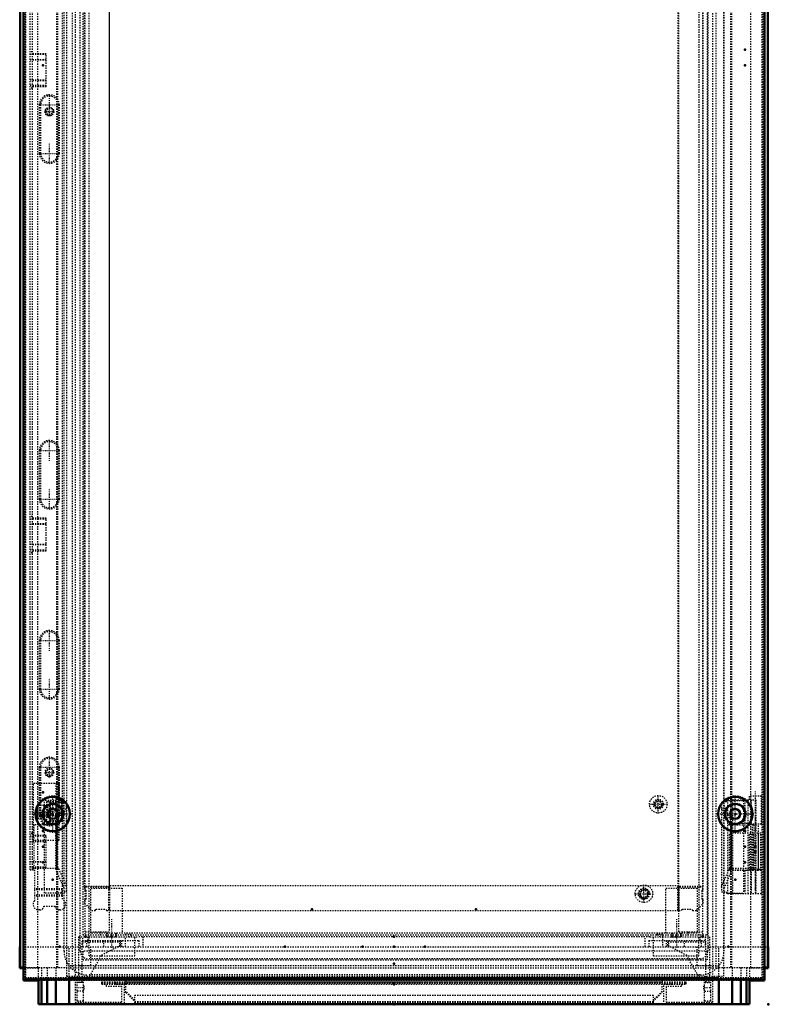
# Model space of a CAD drawing. Header units: millimetres. Extents: x -4 to 2880, y 0 to 4802.
# Tile 7 of 14: x 2281 to 2880, y 1652 to 2439. Entities that reach past the tile are written whole.
import ezdxf

# ---------------------------------------------------------------- set-up
doc = ezdxf.new("R2010")
doc.units = ezdxf.units.MM
doc.linetypes.add('Center', pattern=[1.5, 0.45, -0.5, 0.05, -0.5])
doc.linetypes.add('Dashed', pattern=[2, 1, -1])
for name, color, linetype, lineweight in [('2d ConnectionPoints', 7, 'Continuous', 50), ('AM_0', 7, 'Continuous', 50), ('AM_5', 3, 'Continuous', 25), ('AM_7', 7, 'Center', 25), ('AM_9', 6, 'Dashed', 25)]:
    doc.layers.add(name, color=color, linetype=linetype, lineweight=lineweight)

# ---------------------------------------------------------------- blocks, each defined once
blk = doc.blocks.new('109_CBP060_0__Bottom_Plate_2_0_in_MCS22066R5_0L__1300')
at = {"layer": 'AM_9'}
for p, q in [((2346.88, 1668.9), (2346.88, 1669.9)), ((2346.88, 1669.9), (2814.48, 1669.9)), ((2358.18, 1668.9), (2358.18, 1669.9)), ((2795.18, 1672.9), (2366.18, 1672.9)), ((2366.18, 1672.9), (2366.18, 1667.9)), ((2795.18, 1671.9), (2366.18, 1671.9)), ((2795.18, 1672.9), (2795.18, 1667.9)), ((2803.18, 1668.9), (2803.18, 1669.9)), ((2814.48, 1668.9), (2814.48, 1669.9)), ((2795.18, 1669.61), (2366.18, 1669.61)), ((2373.18, 1655.35), (2366.18, 1662.35)), ((2795.18, 1662.35), (2788.18, 1655.35)), ((2788.18, 1654), (2373.18, 1654))]:
    blk.add_line(p, q, dxfattribs=at)
blk = doc.blocks.new('110_CBP060_0__Bottom_Plate_1_0_in_MCS22066R5_0L__1300')
at = {"layer": 'AM_9'}
for p, q in [((2346.88, 1667.9), (2346.88, 1668.9)), ((2346.88, 1668.9), (2814.48, 1668.9)), ((2346.88, 1667.9), (2350.68, 1667.9)), ((2358.18, 1667.9), (2358.18, 1668.9)), ((2358.18, 1667.9), (2803.18, 1667.9)), ((2366.18, 1661.35), (2366.18, 1667.9)), ((2795.18, 1661.35), (2795.18, 1667.9)), ((2803.18, 1667.9), (2803.18, 1668.9)), ((2810.68, 1667.9), (2814.48, 1667.9)), ((2814.48, 1667.9), (2814.48, 1668.9)), ((2366.18, 1661.35), (2373.18, 1654.35)), ((2373.18, 1653), (2373.18, 1659.2)), ((2373.18, 1659.2), (2788.18, 1659.2)), ((2788.18, 1654.35), (2795.18, 1661.35)), ((2788.18, 1653), (2788.18, 1659.2)), ((2373.18, 1653), (2788.18, 1653))]:
    blk.add_line(p, q, dxfattribs=at)
blk = doc.blocks.new('111_MPA060MPB4T_0_in_MCS22066R5_0L__1300')
at = {"layer": 'AM_5', "linetype": 'Dashed'}
for p, q in [((2350.68, 1705.9), (2358.68, 1705.9)), ((2351.44, 1708.9), (2351.44, 1705.9)), ((2357.91, 1708.9), (2357.91, 1705.9))]:
    blk.add_line(p, q, dxfattribs=at)
at = {"layer": 'AM_7'}
for p, q in [((2354.68, 1719.95), (2354.68, 1696.85)), ((2368.18, 1708), (2368.18, 1705.8)), ((2332.9, 1665.18), (2327.95, 1665.18))]:
    blk.add_line(p, q, dxfattribs=at)
at = {"layer": 'AM_9'}
for p, q in [((2338.18, 1744.9), (2363.18, 1744.9)), ((2338.18, 1708.9), (2338.18, 1744.9)), ((2363.18, 1744.9), (2363.18, 1708.9)), ((2328.18, 1705.9), (2328.18, 1669.53)), ((2328.18, 1705.9), (2375.91, 1705.9)), ((2331.18, 1669.53), (2331.18, 1702.9)), ((2331.18, 1702.9), (2376.78, 1702.9)), ((2331.18, 1701.9), (2361.68, 1701.9)), ((2331.68, 1697.9), (2331.68, 1705.9)), ((2334.68, 1702.9), (2334.68, 1697.9)), ((2335.68, 1705.9), (2335.68, 1702.9)), ((2336.68, 1690.6), (2336.68, 1705.9)), ((2345.68, 1708.9), (2338.18, 1708.9)), ((2348.18, 1702.9), (2348.18, 1697.9)), ((2350.68, 1708.9), (2350.68, 1705.9)), ((2358.68, 1705.9), (2358.68, 1708.9)), ((2361.18, 1697.9), (2361.18, 1702.9)), ((2361.68, 1701.9), (2361.68, 1699.01)), ((2362.77, 1702.9), (2362.77, 1697.9)), ((2365.68, 1707.9), (2365.68, 1705.9)), ((2365.68, 1707.9), (2370.68, 1707.9)), ((2365.88, 1697.9), (2365.88, 1705.9)), ((2370.68, 1705.9), (2370.68, 1707.9)), ((2373.18, 1690.6), (2373.18, 1705.9)), ((2376.78, 1697.9), (2376.78, 1702.9)), ((2379.68, 1705.9), (2379.68, 1697.9)), ((2338.18, 1683), (2338.18, 1697.9)), ((2361.68, 1699.01), (2346.37, 1690.87)), ((2346.37, 1690.87), (2336.18, 1672.9)), ((2336.68, 1690.6), (2373.18, 1690.6)), ((2328.18, 1682.9), (2331.18, 1682.9)), ((2331.18, 1683), (2338.18, 1683)), ((2327.18, 1654.75), (2327.18, 1672.32)), ((2332.18, 1672.32), (2327.18, 1672.32)), ((2331.18, 1672.2), (2328.18, 1672.2)), ((2331.18, 1672.9), (2336.18, 1672.9)), ((2332.18, 1654.75), (2332.18, 1672.32)), ((2332.18, 1669.37), (2327.18, 1669.37)), ((2332.18, 1662.46), (2327.18, 1662.46)), ((2328.18, 1669.53), (2331.18, 1669.53)), ((2332.68, 1666.45), (2332.18, 1666.45)), ((2332.18, 1663.9), (2332.68, 1663.9)), ((2332.68, 1663.9), (2332.68, 1666.45)), ((2327.18, 1654.75), (2332.18, 1654.75))]:
    blk.add_line(p, q, dxfattribs=at)
blk = doc.blocks.new('112_MPA060MPB3T_0_in_MCS22066R5_0L__1300')
at = {"layer": 'AM_5', "linetype": 'Dashed'}
for p, q in [((2802.68, 1705.9), (2810.68, 1705.9)), ((2803.44, 1708.9), (2803.44, 1705.9)), ((2809.91, 1708.9), (2809.91, 1705.9))]:
    blk.add_line(p, q, dxfattribs=at)
at = {"layer": 'AM_7'}
for p, q in [((2806.68, 1719.95), (2806.68, 1696.85)), ((2793.18, 1708), (2793.18, 1705.8)), ((2833.4, 1665.18), (2828.45, 1665.18))]:
    blk.add_line(p, q, dxfattribs=at)
at = {"layer": 'AM_9'}
for p, q in [((2798.18, 1708.9), (2798.18, 1744.9)), ((2798.18, 1744.9), (2823.18, 1744.9)), ((2823.18, 1744.9), (2823.18, 1708.9)), ((2781.68, 1697.9), (2781.68, 1705.9)), ((2784.58, 1702.9), (2784.58, 1697.9)), ((2784.58, 1702.9), (2830.18, 1702.9)), ((2785.44, 1705.9), (2833.18, 1705.9)), ((2788.18, 1690.6), (2788.18, 1705.9)), ((2795.68, 1707.9), (2790.68, 1707.9)), ((2790.68, 1707.9), (2790.68, 1705.9)), ((2795.48, 1705.9), (2795.48, 1697.9)), ((2795.68, 1705.9), (2795.68, 1707.9)), ((2798.58, 1697.9), (2798.58, 1702.9)), ((2799.68, 1699.01), (2799.68, 1701.9)), ((2799.68, 1701.9), (2830.18, 1701.9)), ((2800.18, 1702.9), (2800.18, 1697.9)), ((2802.68, 1708.9), (2802.68, 1705.9)), ((2810.68, 1705.9), (2810.68, 1708.9)), ((2813.18, 1697.9), (2813.18, 1702.9)), ((2823.18, 1708.9), (2815.68, 1708.9)), ((2824.68, 1690.6), (2824.68, 1705.9)), ((2825.68, 1702.9), (2825.68, 1705.9)), ((2826.68, 1697.9), (2826.68, 1702.9)), ((2829.68, 1705.9), (2829.68, 1697.9)), ((2830.18, 1669.53), (2830.18, 1702.9)), ((2833.18, 1705.9), (2833.18, 1669.53)), ((2814.99, 1690.87), (2799.68, 1699.01)), ((2823.18, 1683), (2823.18, 1697.9)), ((2788.18, 1690.6), (2824.68, 1690.6)), ((2825.18, 1672.9), (2814.99, 1690.87)), ((2823.18, 1683), (2830.18, 1683)), ((2830.18, 1682.9), (2833.18, 1682.9)), ((2825.18, 1672.9), (2830.18, 1672.9)), ((2829.18, 1672.32), (2834.18, 1672.32)), ((2829.18, 1654.75), (2829.18, 1672.32)), ((2830.18, 1672.2), (2833.18, 1672.2)), ((2834.18, 1654.75), (2834.18, 1672.32)), ((2828.68, 1663.9), (2828.68, 1666.45)), ((2829.18, 1666.45), (2828.68, 1666.45)), ((2828.68, 1663.9), (2829.18, 1663.9)), ((2829.18, 1669.37), (2834.18, 1669.37)), ((2829.18, 1662.46), (2834.18, 1662.46)), ((2833.18, 1669.53), (2830.18, 1669.53)), ((2829.18, 1654.75), (2834.18, 1654.75))]:
    blk.add_line(p, q, dxfattribs=at)
blk = doc.blocks.new('114_MP2206_0__P1_0_in_MCS22066R5_0L__1300')
at = {"layer": 'AM_9'}
for p, q in [((2333.68, 1705.9), (2333.68, 3799.9)), ((2336.68, 1705.9), (2336.68, 3799.9)), ((2824.68, 3799.9), (2824.68, 1705.9)), ((2827.68, 1705.9), (2827.68, 3799.9)), ((2352.68, 3795.9), (2352.68, 1709.9)), ((2808.68, 1709.9), (2808.68, 3795.9)), ((2333.68, 1709.9), (2352.68, 1709.9)), ((2345.68, 1709.9), (2345.68, 1705.9)), ((2808.68, 1709.9), (2827.68, 1709.9)), ((2815.68, 1709.9), (2815.68, 1705.9)), ((2815.68, 1708.9), (2345.68, 1708.9)), ((2785.44, 1705.9), (2375.91, 1705.9))]:
    blk.add_line(p, q, dxfattribs=at)
blk = doc.blocks.new('118_LSSD2200_0__Espagnolette_Top_0_in_MCS22066R5_0L__1300')
at = {"layer": 'AM_7'}
for p, q in [((2296.62, 2371.47), (2313.24, 2371.47)), ((2304.93, 2324.16), (2304.93, 2340.78)), ((2296.62, 2332.47), (2313.24, 2332.47)), ((2304.93, 2086.67), (2304.93, 2103.29)), ((2296.62, 2094.98), (2313.24, 2094.98)), ((2304.93, 2047.67), (2304.93, 2064.29)), ((2296.62, 2055.98), (2313.24, 2055.98)), ((2304.93, 1934.67), (2304.93, 1951.29)), ((2296.62, 1942.98), (2313.24, 1942.98)), ((2304.93, 1895.67), (2304.93, 1912.29)), ((2296.62, 1903.98), (2313.24, 1903.98)), ((2304.93, 1833.3), (2304.93, 1849.92)), ((2296.62, 1841.61), (2313.24, 1841.61)), ((2304.93, 1794.3), (2304.93, 1810.92)), ((2296.62, 1802.61), (2313.24, 1802.61))]:
    blk.add_line(p, q, dxfattribs=at)
at = {"layer": 'AM_9'}
for p, q in [((2315.43, 1735.93), (2315.43, 2690.87)), ((2289.43, 1759.4), (2289.43, 2667.4)), ((2291.43, 1759.4), (2291.43, 2667.4)), ((2291.43, 2413.7), (2289.43, 2413.7)), ((2302.43, 2411.57), (2289.43, 2411.57)), ((2302.43, 2412.25), (2291.43, 2412.25)), ((2302.43, 2386.11), (2302.43, 2412.25)), ((2302.43, 2407.2), (2289.43, 2407.2)), ((2302.43, 2407.39), (2291.43, 2407.39)), ((2302.43, 2391.2), (2289.43, 2391.2)), ((2302.43, 2386.83), (2289.43, 2386.83)), ((2302.43, 2390.68), (2291.43, 2390.68)), ((2291.43, 2384.7), (2289.43, 2384.7)), ((2291.43, 2386.11), (2302.43, 2386.11)), ((2297.02, 2332.47), (2297.02, 2371.47)), ((2298.02, 2371.47), (2297.02, 2371.47)), ((2298.02, 2332.47), (2298.02, 2371.47)), ((2311.85, 2371.47), (2312.85, 2371.47)), ((2311.85, 2371.47), (2311.85, 2332.47)), ((2312.85, 2371.47), (2312.85, 2332.47)), ((2298.02, 2332.47), (2297.02, 2332.47)), ((2311.85, 2332.47), (2312.85, 2332.47)), ((2297.02, 2055.98), (2297.02, 2094.98)), ((2298.02, 2094.98), (2297.02, 2094.98)), ((2298.02, 2055.98), (2298.02, 2094.98)), ((2311.85, 2094.98), (2311.85, 2055.98)), ((2311.85, 2094.98), (2312.85, 2094.98)), ((2312.85, 2094.98), (2312.85, 2055.98)), ((2298.02, 2055.98), (2297.02, 2055.98)), ((2311.85, 2055.98), (2312.85, 2055.98)), ((2291.43, 2042.1), (2289.43, 2042.1)), ((2302.43, 2039.97), (2289.43, 2039.97)), ((2302.43, 2040.69), (2291.43, 2040.69)), ((2302.43, 2014.55), (2302.43, 2040.69)), ((2302.43, 2035.6), (2289.43, 2035.6)), ((2302.43, 2036.12), (2291.43, 2036.12)), ((2302.43, 2019.6), (2289.43, 2019.6)), ((2302.43, 2019.41), (2291.43, 2019.41)), ((2302.43, 2015.23), (2289.43, 2015.23)), ((2291.43, 2013.1), (2289.43, 2013.1)), ((2291.43, 2014.55), (2302.43, 2014.55)), ((2297.02, 1903.98), (2297.02, 1942.98)), ((2298.02, 1942.98), (2297.02, 1942.98)), ((2298.02, 1903.98), (2298.02, 1942.98)), ((2311.85, 1942.98), (2312.85, 1942.98)), ((2311.85, 1942.98), (2311.85, 1903.98)), ((2312.85, 1942.98), (2312.85, 1903.98)), ((2298.02, 1903.98), (2297.02, 1903.98)), ((2311.85, 1903.98), (2312.85, 1903.98)), ((2297.02, 1802.61), (2297.02, 1841.61)), ((2298.02, 1841.61), (2297.02, 1841.61)), ((2298.02, 1802.61), (2298.02, 1841.61)), ((2311.85, 1841.61), (2312.85, 1841.61)), ((2311.85, 1841.61), (2311.85, 1802.61)), ((2312.85, 1841.61), (2312.85, 1802.61)), ((2298.02, 1802.61), (2297.02, 1802.61)), ((2311.85, 1802.61), (2312.85, 1802.61)), ((2291.43, 1788.4), (2289.43, 1788.4)), ((2302.43, 1786.27), (2289.43, 1786.27)), ((2302.43, 1781.9), (2289.43, 1781.9)), ((2302.43, 1786.99), (2291.43, 1786.99)), ((2302.43, 1782.42), (2291.43, 1782.42)), ((2302.43, 1760.85), (2302.43, 1786.99)), ((2302.43, 1765.9), (2289.43, 1765.9)), ((2302.43, 1765.71), (2291.43, 1765.71)), ((2302.43, 1761.53), (2289.43, 1761.53)), ((2289.43, 1759.4), (2292.93, 1759.4)), ((2291.43, 1760.85), (2302.43, 1760.85)), ((2292.93, 1759.4), (2292.93, 1734.73)), ((2315.43, 1744.28), (2292.93, 1744.28)), ((2315.43, 1743.45), (2292.93, 1743.45)), ((2315.43, 1739.23), (2292.93, 1739.23)), ((2315.43, 1738.4), (2292.93, 1738.4)), ((2297.43, 1727.4), (2296.43, 1727.4)), ((2300.43, 1730.4), (2309.43, 1730.4)), ((2313.43, 1727.4), (2312.43, 1727.4))]:
    blk.add_line(p, q, dxfattribs=at)
for centre, radius, start, end in [((2304.93, 2371.47), 7.91, 0, 180), ((2304.93, 2371.47), 6.91, 0, 180), ((2304.93, 2332.47), 7.91, 180, 0), ((2304.93, 2332.47), 6.91, 180, 0), ((2304.93, 2094.98), 7.91, 360, 180), ((2304.93, 2094.98), 6.91, 360, 180), ((2304.93, 2055.98), 7.91, 180, 0), ((2304.93, 2055.98), 6.91, 180, 0), ((2304.93, 1942.98), 7.91, 0, 180), ((2304.93, 1942.98), 6.91, 0, 180), ((2304.93, 1903.98), 7.91, 180, 0), ((2304.93, 1903.98), 6.91, 180, 0), ((2304.93, 1841.61), 7.91, 360, 180), ((2304.93, 1841.61), 6.91, 360, 180), ((2304.93, 1802.61), 7.91, 180, 0), ((2304.93, 1802.61), 6.91, 180, 0), ((2296.43, 1731.9), 4.5, 141.05756, 270), ((2313.43, 1731.9), 4.5, 270, 63.6122), ((2297.43, 1730.4), 3, 270, 0), ((2312.43, 1730.4), 3, 180, 270)]:
    blk.add_arc(centre, radius, start, end, dxfattribs=at)
blk = doc.blocks.new('120_DN2206R5_0__Plain_door_0_in_MCS22066R5_0L__1300')
at = {"layer": 'AM_0'}
for p, q in [((2284.13, 1670.9), (2284.13, 1680.9)), ((2296.18, 1670.9), (2284.13, 1670.9)), ((2877.13, 1670.9), (2865.18, 1670.9)), ((2877.13, 1670.9), (2877.13, 1671.85))]:
    blk.add_line(p, q, dxfattribs=at)
at = {"layer": 'AM_5', "linetype": 'Dashed'}
for centre, radius in [((2304.93, 2365.9), 2.39), ((2304.93, 1837.4), 2.39), ((2792.13, 1811.9), 3.23)]:
    blk.add_arc(centre, radius, 75, 15, dxfattribs=at)
at = {"layer": 'AM_7'}
for p, q in [((2304.93, 2362.23), (2304.93, 2379.78)), ((2301.26, 2365.9), (2308.61, 2365.9)), ((2301.26, 1837.4), (2308.61, 1837.4)), ((2784.78, 1811.9), (2799.48, 1811.9)), ((2792.13, 1804.55), (2792.13, 1819.25))]:
    blk.add_line(p, q, dxfattribs=at)
at = {"layer": 'AM_9'}
for p, q in [((2877.13, 1671.85), (2877.13, 3852.9)), ((2286.13, 1672.9), (2286.13, 3850.9)), ((2318.63, 3849.4), (2318.63, 1674.4)), ((2844.63, 1674.4), (2844.63, 3849.4)), ((2875.13, 1672.9), (2875.13, 3850.9)), ((2284.13, 1680.9), (2284.13, 3833.4)), ((2331.63, 3816.4), (2331.63, 1707.4)), ((2831.63, 1707.4), (2831.63, 3816.4)), ((2333.13, 1746.15), (2333.13, 3777.65)), ((2353.13, 1746.15), (2353.13, 3777.65)), ((2808.13, 1746.15), (2808.13, 3777.65)), ((2828.13, 1746.15), (2828.13, 3777.65)), ((2849.23, 1758.9), (2849.23, 1788.9)), ((2874.28, 1788.9), (2849.23, 1788.9)), ((2865.18, 1758.9), (2865.18, 1788.9)), ((2867.18, 1758.9), (2867.18, 1788.9)), ((2867.2, 1758.9), (2867.2, 1788.9)), ((2868.31, 1758.9), (2868.31, 1788.9)), ((2872.28, 1758.9), (2872.28, 1788.9)), ((2874.28, 1758.9), (2874.28, 1788.9)), ((2874.28, 1758.9), (2849.23, 1758.9)), ((2353.13, 1746.15), (2333.13, 1746.15)), ((2352.63, 1745.65), (2333.13, 1745.65)), ((2333.13, 1745.65), (2333.13, 1743.65)), ((2333.13, 1743.65), (2334.13, 1743.07)), ((2334.13, 1743.07), (2334.13, 1735.98)), ((2334.73, 1746.15), (2334.73, 1745.65)), ((2351.53, 1745.65), (2351.53, 1746.15)), ((2352.63, 1726.9), (2352.63, 1745.65)), ((2353.38, 1745.3), (2352.63, 1745.3)), ((2353.38, 1746.9), (2807.88, 1746.9)), ((2353.38, 1726.9), (2353.38, 1746.9)), ((2807.88, 1726.9), (2807.88, 1746.9)), ((2808.63, 1745.3), (2807.88, 1745.3)), ((2828.13, 1746.15), (2808.13, 1746.15)), ((2828.13, 1745.65), (2808.63, 1745.65)), ((2808.63, 1745.65), (2808.63, 1726.9)), ((2809.73, 1746.15), (2809.73, 1745.65)), ((2826.53, 1745.65), (2826.53, 1746.15)), ((2827.13, 1743.07), (2828.13, 1743.65)), ((2827.13, 1735.98), (2827.13, 1743.07)), ((2828.13, 1743.65), (2828.13, 1745.65)), ((2334.13, 1735.98), (2333.13, 1735.4)), ((2333.13, 1735.4), (2333.13, 1732.6)), ((2828.13, 1735.4), (2827.13, 1735.98)), ((2828.13, 1732.6), (2828.13, 1735.4)), ((2333.13, 1732.6), (2338.83, 1726.9)), ((2338.83, 1726.9), (2341.63, 1726.9)), ((2341.63, 1726.9), (2342.21, 1727.9)), ((2342.21, 1727.9), (2350.06, 1727.9)), ((2350.06, 1727.9), (2350.63, 1726.9)), ((2350.63, 1726.9), (2352.63, 1726.9)), ((2352.63, 1728.5), (2353.38, 1728.5)), ((2353.38, 1726.9), (2807.88, 1726.9)), ((2807.88, 1728.5), (2808.63, 1728.5)), ((2808.63, 1726.9), (2810.63, 1726.9)), ((2810.63, 1726.9), (2811.21, 1727.9)), ((2811.21, 1727.9), (2819.06, 1727.9)), ((2819.06, 1727.9), (2819.63, 1726.9)), ((2819.63, 1726.9), (2822.43, 1726.9)), ((2822.43, 1726.9), (2828.13, 1732.6)), ((2331.63, 1707.4), (2831.63, 1707.4)), ((2831.63, 1694.4), (2331.63, 1694.4)), ((2331.63, 1694.4), (2331.63, 1687.4)), ((2831.63, 1687.4), (2831.63, 1694.4)), ((2331.63, 1687.4), (2831.63, 1687.4)), ((2286.13, 1672.9), (2331.18, 1672.9)), ((2865.18, 1670.9), (2296.18, 1670.9)), ((2318.63, 1674.4), (2844.63, 1674.4)), ((2336.18, 1672.9), (2366.18, 1672.9)), ((2795.18, 1672.9), (2825.18, 1672.9)), ((2830.18, 1672.9), (2875.13, 1672.9))]:
    blk.add_line(p, q, dxfattribs=at)
for centre, radius in [((2304.93, 2365.9), 3.5), ((2304.93, 2365.9), 3), ((2304.93, 1837.4), 3.5), ((2304.93, 1837.4), 3), ((2792.13, 1811.9), 7), ((2792.13, 1811.9), 4), ((2792.13, 1811.9), 3.05), ((2792.13, 1811.9), 2.35)]:
    blk.add_circle(centre, radius, dxfattribs=at)
blk = doc.blocks.new('121_DNMK02_0__Hinge_Left_1_0_in_MCS22066R5_0L__1300')
at = {"layer": 'AM_7'}
blk.add_line((2869.73, 1822), (2869.73, 1742.8), dxfattribs=at)
at = {"layer": 'AM_9'}
for p, q in [((2847.55, 1815.4), (2870.15, 1815.4)), ((2847.55, 1815.4), (2847.55, 1740.4)), ((2851.55, 1815.4), (2851.55, 1740.4)), ((2861.36, 1815.4), (2861.36, 1796.69)), ((2863.75, 1815.4), (2863.75, 1740.4)), ((2864.73, 1818.4), (2864.73, 1815.4)), ((2874.73, 1818.4), (2864.73, 1818.4)), ((2866.52, 1815.4), (2866.52, 1795.9)), ((2869.65, 1815.4), (2869.65, 1795.9)), ((2870.15, 1815.4), (2870.15, 1740.4)), ((2874.73, 1795.9), (2874.73, 1818.4)), ((2859.73, 1796.4), (2847.55, 1796.4)), ((2864.97, 1796.4), (2863.57, 1796.4)), ((2864.97, 1796.4), (2864.97, 1795.9)), ((2874.73, 1795.9), (2864.97, 1795.9)), ((2867.23, 1795.9), (2867.23, 1759.9)), ((2872.23, 1759.9), (2872.23, 1795.9)), ((2851.55, 1795.41), (2847.55, 1795.41)), ((2851.55, 1760.39), (2847.55, 1760.39)), ((2847.55, 1759.4), (2859.73, 1759.4)), ((2861.36, 1759.11), (2861.36, 1740.4)), ((2863.57, 1759.4), (2864.97, 1759.4)), ((2864.97, 1759.9), (2864.97, 1759.4)), ((2864.97, 1759.9), (2874.73, 1759.9)), ((2866.52, 1759.9), (2866.52, 1740.4)), ((2869.65, 1759.9), (2869.65, 1740.4)), ((2874.73, 1740.4), (2874.73, 1759.9)), ((2847.55, 1740.4), (2874.73, 1740.4))]:
    blk.add_line(p, q, dxfattribs=at)
for points in [[(2863.57, 1796.4), (2863.04, 1796.54), (2862.5, 1796.64), (2861.95, 1796.69), (2861.4, 1796.7), (2861.36, 1796.69)], [(2861.36, 1759.11), (2861.91, 1759.11), (2862.46, 1759.15), (2863, 1759.25), (2863.53, 1759.39), (2863.57, 1759.4)]]:
    blk.add_lwpolyline(points, dxfattribs=at)
for centre, start, end in [((2861.65, 1790.4), 92.61556, 107.75279), ((2861.65, 1765.4), 252.24721, 267.38444)]:
    blk.add_arc(centre, 6.3, start, end, dxfattribs=at)
blk = doc.blocks.new('125_DNMK01_0__Rod_catches_1_0_in_MCS22066R5_0L__1300')
at = {"layer": 'AM_7'}
blk.add_line((2294.21, 1805.9), (2316.21, 1805.9), dxfattribs=at)
at = {"layer": 'AM_9'}
for p, q in [((2292.21, 1782.9), (2292.21, 1828.9)), ((2292.21, 1828.9), (2312.48, 1828.9)), ((2310.21, 1828.9), (2310.21, 1782.9)), ((2312.48, 1828.9), (2312.48, 1813.9)), ((2305.55, 1813.48), (2302.71, 1813.9)), ((2312.48, 1813.9), (2302.71, 1813.9)), ((2302.71, 1813.9), (2302.71, 1797.9)), ((2305.55, 1813.48), (2305.55, 1798.32)), ((2305.63, 1813.09), (2305.55, 1813.48)), ((2314.68, 1813.09), (2305.63, 1813.09)), ((2305.71, 1808.9), (2305.63, 1813.09)), ((2312.48, 1813.9), (2315.89, 1813.44)), ((2314.68, 1813.09), (2314.61, 1808.9)), ((2314.75, 1813.44), (2314.68, 1813.09)), ((2315.89, 1813.44), (2314.75, 1813.44)), ((2314.75, 1813.44), (2314.75, 1798.36)), ((2315.89, 1813.44), (2315.89, 1798.36)), ((2295.51, 1809.6), (2295.21, 1809.6)), ((2295.21, 1809.6), (2295.21, 1802.2)), ((2300.51, 1810.9), (2295.51, 1810.9)), ((2295.51, 1810.9), (2295.51, 1800.9)), ((2303.51, 1809.9), (2300.51, 1810.9)), ((2300.51, 1810.9), (2300.51, 1800.9)), ((2305.51, 1809.9), (2303.51, 1809.9)), ((2303.51, 1809.9), (2303.51, 1801.9)), ((2305.51, 1809.9), (2305.51, 1801.9)), ((2305.63, 1808.4), (2305.51, 1808.4)), ((2305.71, 1808.9), (2305.71, 1802.9)), ((2314.61, 1808.9), (2305.71, 1808.9)), ((2314.61, 1808.9), (2314.61, 1802.9)), ((2314.71, 1807.9), (2314.68, 1807.9)), ((2314.68, 1803.9), (2314.71, 1803.9)), ((2314.71, 1808.4), (2314.71, 1803.4)), ((2315.21, 1808.4), (2314.71, 1808.4)), ((2315.21, 1808.4), (2315.21, 1803.4)), ((2295.21, 1802.2), (2295.51, 1802.2)), ((2295.51, 1800.9), (2300.51, 1800.9)), ((2300.51, 1800.9), (2303.51, 1801.9)), ((2302.71, 1797.9), (2305.55, 1798.32)), ((2312.48, 1797.9), (2302.71, 1797.9)), ((2303.51, 1801.9), (2305.51, 1801.9)), ((2305.51, 1803.4), (2305.63, 1803.4)), ((2305.55, 1798.32), (2305.63, 1798.71)), ((2305.63, 1798.71), (2305.71, 1802.9)), ((2314.68, 1798.71), (2305.63, 1798.71)), ((2314.61, 1802.9), (2305.71, 1802.9)), ((2315.89, 1798.36), (2312.48, 1797.9)), ((2312.48, 1797.9), (2312.48, 1782.9)), ((2314.61, 1802.9), (2314.68, 1798.71)), ((2314.68, 1798.71), (2314.75, 1798.36)), ((2314.71, 1803.4), (2315.21, 1803.4)), ((2314.75, 1798.36), (2315.89, 1798.36)), ((2312.48, 1782.9), (2292.21, 1782.9))]:
    blk.add_line(p, q, dxfattribs=at)
for points in [[(2305.63, 1808.4), (2305.62, 1808.39), (2305.62, 1808.36), (2305.62, 1808.31), (2305.61, 1808.25), (2305.61, 1808.17), (2305.61, 1808.07), (2305.6, 1807.95), (2305.6, 1807.82), (2305.6, 1807.67), (2305.59, 1807.51), (2305.59, 1807.33), (2305.59, 1807.15), (2305.59, 1806.96), (2305.59, 1806.76), (2305.59, 1806.55), (2305.58, 1806.33), (2305.58, 1806.12), (2305.58, 1805.9), (2305.58, 1805.68), (2305.58, 1805.47), (2305.59, 1805.25), (2305.59, 1805.04), (2305.59, 1804.84), (2305.59, 1804.65), (2305.59, 1804.47), (2305.59, 1804.29), (2305.6, 1804.13), (2305.6, 1803.98), (2305.6, 1803.85), (2305.61, 1803.73), (2305.61, 1803.63), (2305.61, 1803.55), (2305.62, 1803.49), (2305.62, 1803.44), (2305.62, 1803.41), (2305.63, 1803.4)], [(2305.67, 1805.9), (2305.67, 1806.12), (2305.67, 1806.33), (2305.67, 1806.55), (2305.67, 1806.76), (2305.67, 1806.96), (2305.67, 1807.15), (2305.66, 1807.33), (2305.66, 1807.51), (2305.66, 1807.67), (2305.66, 1807.82), (2305.65, 1807.95), (2305.65, 1808.07), (2305.65, 1808.17), (2305.64, 1808.25), (2305.64, 1808.31), (2305.64, 1808.36), (2305.63, 1808.39), (2305.63, 1808.4)], [(2305.63, 1803.4), (2305.63, 1803.41), (2305.64, 1803.44), (2305.64, 1803.49), (2305.64, 1803.55), (2305.65, 1803.63), (2305.65, 1803.73), (2305.65, 1803.85), (2305.66, 1803.98), (2305.66, 1804.13), (2305.66, 1804.29), (2305.66, 1804.47), (2305.67, 1804.65), (2305.67, 1804.84), (2305.67, 1805.04), (2305.67, 1805.25), (2305.67, 1805.47), (2305.67, 1805.68), (2305.67, 1805.9)], [(2314.68, 1807.9), (2314.68, 1807.89), (2314.68, 1807.87), (2314.68, 1807.83), (2314.67, 1807.78), (2314.67, 1807.71), (2314.67, 1807.63), (2314.66, 1807.54), (2314.66, 1807.43), (2314.66, 1807.31), (2314.66, 1807.19), (2314.66, 1807.05), (2314.65, 1806.9), (2314.65, 1806.75), (2314.65, 1806.58), (2314.65, 1806.42), (2314.65, 1806.25), (2314.65, 1806.07), (2314.65, 1805.9), (2314.65, 1805.73), (2314.65, 1805.55), (2314.65, 1805.38), (2314.65, 1805.22), (2314.65, 1805.05), (2314.65, 1804.9), (2314.66, 1804.75), (2314.66, 1804.61), (2314.66, 1804.49), (2314.66, 1804.37), (2314.66, 1804.26), (2314.67, 1804.17), (2314.67, 1804.09), (2314.67, 1804.02), (2314.68, 1803.97), (2314.68, 1803.93), (2314.68, 1803.91), (2314.68, 1803.9)], [(2314.71, 1807.48), (2314.7, 1807.58), (2314.7, 1807.67), (2314.7, 1807.74), (2314.7, 1807.8), (2314.69, 1807.85), (2314.69, 1807.88), (2314.69, 1807.9), (2314.68, 1807.9)], [(2314.68, 1803.9), (2314.69, 1803.91), (2314.69, 1803.93), (2314.69, 1803.97), (2314.7, 1804.02), (2314.7, 1804.09), (2314.7, 1804.17), (2314.7, 1804.26), (2314.71, 1804.32)], [(2314.71, 1803.72), (2314.71, 1803.84), (2314.71, 1803.97), (2314.72, 1804.12), (2314.72, 1804.27), (2314.72, 1804.45), (2314.72, 1804.63), (2314.72, 1804.82), (2314.73, 1805.02), (2314.73, 1805.23), (2314.73, 1805.44), (2314.73, 1805.66), (2314.73, 1805.88), (2314.73, 1806.09), (2314.73, 1806.31), (2314.73, 1806.52), (2314.73, 1806.73), (2314.72, 1806.93), (2314.72, 1807.13), (2314.72, 1807.31), (2314.72, 1807.49), (2314.72, 1807.65), (2314.71, 1807.8), (2314.71, 1807.93), (2314.71, 1808.05), (2314.71, 1808.08)]]:
    blk.add_lwpolyline(points, dxfattribs=at)
blk = doc.blocks.new('131_CRP2206R5_0__Rear_Panel_0_in_MCS22066R5_0L__1300')
at = {"layer": 'AM_0'}
for p, q in [((2284.18, 3853.85), (2284.18, 1671.85)), ((2877.18, 3853.85), (2877.18, 1671.85)), ((2284.18, 1671.85), (2877.18, 1671.85))]:
    blk.add_line(p, q, dxfattribs=at)
for centre, radius in [((2307.68, 1804.15), 13.73), ((2307.68, 1804.15), 8.03), ((2853.68, 1804.15), 13.73), ((2853.68, 1804.15), 8.03), ((2307.68, 1804.15), 4), ((2853.68, 1804.15), 4)]:
    blk.add_circle(centre, radius, dxfattribs=at)
at = {"layer": 'AM_5', "linetype": 'Dashed'}
blk.add_arc((2780.68, 1740.35), 3.23, 75, 15, dxfattribs=at)
at = {"layer": 'AM_7'}
for p, q in [((2307.68, 1789.08), (2307.68, 1819.22)), ((2853.68, 1789.08), (2853.68, 1819.22)), ((2292.61, 1804.15), (2322.74, 1804.15)), ((2838.61, 1804.15), (2868.74, 1804.15)), ((2780.68, 1733), (2780.68, 1747.7)), ((2773.33, 1740.35), (2788.03, 1740.35))]:
    blk.add_line(p, q, dxfattribs=at)
at = {"layer": 'AM_9'}
for p, q in [((2285.68, 3852.35), (2285.68, 1673.35)), ((2875.68, 3852.35), (2875.68, 1673.35)), ((2316.68, 1694.35), (2316.68, 3811.35)), ((2329.68, 1694.35), (2329.68, 3811.35)), ((2831.68, 3811.35), (2831.68, 1694.35)), ((2844.68, 3811.35), (2844.68, 1694.35)), ((2825.68, 1688.35), (2335.68, 1688.35)), ((2285.68, 1673.35), (2875.68, 1673.35)), ((2825.68, 1675.35), (2335.68, 1675.35))]:
    blk.add_line(p, q, dxfattribs=at)
for centre, radius in [((2307.68, 1804.15), 8.65), ((2853.68, 1804.15), 8.65), ((2780.68, 1740.35), 7), ((2780.68, 1740.35), 4.5), ((2780.68, 1740.35), 4), ((2780.68, 1740.35), 3.5), ((2780.68, 1740.35), 2.75)]:
    blk.add_circle(centre, radius, dxfattribs=at)
for centre, radius, start, end in [((2307.68, 1804.15), 14.35, 51.1578, 308.8422), ((2853.68, 1804.15), 14.35, 231.1578, 128.8422), ((2335.68, 1694.35), 19, 180, 270), ((2335.68, 1694.35), 6, 180, 270), ((2825.68, 1694.35), 19, 270, 360), ((2825.68, 1694.35), 6, 270, 0)]:
    blk.add_arc(centre, radius, start, end, dxfattribs=at)
blk = doc.blocks.new('132_CRPK060RPMK1T_0_in_MCS22066R5_0L__1300')
at = {"layer": 'AM_9'}
for p, q in [((2314.68, 1814.9), (2301.08, 1814.9)), ((2301.08, 1740.9), (2301.08, 1814.9)), ((2314.68, 1813.9), (2314.68, 1814.9)), ((2318.68, 1813.9), (2314.68, 1813.9)), ((2318.68, 1741.9), (2318.68, 1813.9)), ((2309.97, 1795.4), (2316.68, 1810.92)), ((2318.68, 1810.09), (2312.33, 1795.4)), ((2292.68, 1760.4), (2292.68, 1795.4)), ((2312.33, 1795.4), (2292.68, 1795.4)), ((2309.97, 1760.4), (2309.97, 1795.4)), ((2311.08, 1760.4), (2311.08, 1795.4)), ((2312.33, 1760.4), (2292.68, 1760.4)), ((2316.68, 1744.88), (2309.97, 1760.4)), ((2312.33, 1760.4), (2318.68, 1745.71)), ((2314.68, 1740.9), (2301.08, 1740.9)), ((2314.68, 1740.9), (2314.68, 1741.9)), ((2314.68, 1741.9), (2318.68, 1741.9))]:
    blk.add_line(p, q, dxfattribs=at)
blk = doc.blocks.new('133_CRPK060RPMK2T_0_in_MCS22066R5_0L__1300')
at = {"layer": 'AM_9'}
for p, q in [((2846.68, 1813.9), (2842.68, 1813.9)), ((2842.68, 1813.9), (2842.68, 1741.9)), ((2846.68, 1814.9), (2860.28, 1814.9)), ((2846.68, 1814.9), (2846.68, 1813.9)), ((2860.28, 1814.9), (2860.28, 1740.9)), ((2849.03, 1795.4), (2842.68, 1810.09)), ((2844.68, 1810.92), (2851.38, 1795.4)), ((2849.03, 1795.4), (2868.68, 1795.4)), ((2850.28, 1795.4), (2850.28, 1760.4)), ((2851.38, 1795.4), (2851.38, 1760.4)), ((2868.68, 1795.4), (2868.68, 1760.4)), ((2842.68, 1745.71), (2849.03, 1760.4)), ((2851.38, 1760.4), (2844.68, 1744.88)), ((2868.68, 1760.4), (2849.03, 1760.4)), ((2842.68, 1741.9), (2846.68, 1741.9)), ((2846.68, 1741.9), (2846.68, 1740.9)), ((2846.68, 1740.9), (2860.28, 1740.9))]:
    blk.add_line(p, q, dxfattribs=at)
blk = doc.blocks.new('140_MCS22066R5_Frame_0_in_MCS22066R5_0L__1300')
at = {"layer": 'AM_0'}
for p, q in [((2281.48, 3824.4), (2281.48, 1681.4)), ((2879.88, 3824.4), (2879.88, 1681.4)), ((2281.18, 1680.9), (2281.18, 1697.9)), ((2281.18, 1697.9), (2281.48, 1697.9)), ((2879.88, 1697.9), (2880.18, 1697.9)), ((2880.18, 1697.9), (2880.18, 1680.9)), ((2284.18, 1680.9), (2281.18, 1680.9)), ((2281.48, 1681.4), (2284.18, 1681.4)), ((2877.18, 1681.4), (2879.88, 1681.4)), ((2880.18, 1680.9), (2877.18, 1680.9)), ((2296.18, 1651.9), (2296.18, 1671.85)), ((2298.52, 1671.85), (2298.52, 1651.9)), ((2303.13, 1671.85), (2303.13, 1651.9)), ((2310.13, 1671.85), (2310.13, 1651.9)), ((2320.68, 1651.9), (2320.68, 1671.85)), ((2840.68, 1651.9), (2840.68, 1671.85)), ((2851.23, 1671.85), (2851.23, 1651.9)), ((2858.23, 1671.85), (2858.23, 1651.9)), ((2862.84, 1671.85), (2862.84, 1651.9)), ((2865.18, 1671.85), (2865.18, 1651.9)), ((2296.18, 1651.9), (2865.18, 1651.9))]:
    blk.add_line(p, q, dxfattribs=at)
at = {"layer": 'AM_9'}
for p, q in [((2325.68, 3853.9), (2325.68, 1653.65)), ((2835.68, 1653.65), (2835.68, 3853.9)), ((2295.42, 3824.4), (2295.42, 1681.4)), ((2310.55, 3824.4), (2310.55, 1681.4)), ((2311.45, 3824.4), (2311.45, 1681.4)), ((2323.19, 3824.9), (2323.19, 1680.9)), ((2838.16, 3824.9), (2838.16, 1680.9)), ((2849.91, 3824.4), (2849.91, 1681.4)), ((2850.8, 3824.4), (2850.8, 1681.4)), ((2865.94, 3824.4), (2865.94, 1681.4)), ((2281.48, 1697.9), (2879.88, 1697.9)), ((2320.68, 1671.85), (2320.68, 1697.9)), ((2840.68, 1671.85), (2840.68, 1697.9)), ((2284.18, 1681.4), (2320.68, 1681.4)), ((2296.18, 1680.9), (2284.18, 1680.9)), ((2296.18, 1671.85), (2296.18, 1680.9)), ((2298.52, 1681.4), (2298.52, 1671.85)), ((2303.13, 1681.4), (2303.13, 1671.85)), ((2310.13, 1681.4), (2310.13, 1671.85)), ((2840.68, 1682.65), (2320.68, 1682.65)), ((2840.68, 1680.9), (2320.68, 1680.9)), ((2840.68, 1681.4), (2877.18, 1681.4)), ((2851.23, 1681.4), (2851.23, 1671.85)), ((2858.23, 1681.4), (2858.23, 1671.85)), ((2862.84, 1681.4), (2862.84, 1671.85)), ((2877.18, 1680.9), (2865.18, 1680.9)), ((2865.18, 1680.9), (2865.18, 1671.85)), ((2320.68, 1673.38), (2840.68, 1673.38)), ((2350.68, 1666.15), (2350.68, 1667.9)), ((2350.68, 1667.9), (2364.68, 1667.9)), ((2362.93, 1666.15), (2350.68, 1666.15)), ((2362.93, 1653.65), (2362.93, 1666.15)), ((2364.68, 1667.9), (2364.68, 1651.9)), ((2796.68, 1651.9), (2796.68, 1667.9)), ((2796.68, 1667.9), (2810.68, 1667.9)), ((2798.43, 1666.15), (2798.43, 1653.65)), ((2810.68, 1666.15), (2798.43, 1666.15)), ((2810.68, 1667.9), (2810.68, 1666.15)), ((2325.68, 1653.65), (2362.93, 1653.65)), ((2798.43, 1653.65), (2835.68, 1653.65))]:
    blk.add_line(p, q, dxfattribs=at)

msp = doc.modelspace()

# ---------------------------------------------------------------- linework, layer by layer
at = {"layer": '2d ConnectionPoints'}
for p in [(2861.646, 2415.4), (2299.876, 2402.9), (2861.476, 2402.9), (2299.706, 1821.4), (2299.706, 1815.4), (2307.676, 1804.15), (2307.676, 1804.15), (2853.676, 1804.15), (2299.706, 1796.4), (2299.706, 1790.4), (2299.706, 1790.4), (2299.876, 1790.4), (2861.476, 1790.4), (2861.646, 1790.4), (2861.646, 1790.4), (2861.646, 1790.4), (2299.876, 1777.9), (2299.876, 1777.9), (2861.476, 1777.9), (2861.476, 1777.9), (2869.733, 1777.9), (2869.733, 1773.9), (2299.876, 1765.4), (2299.876, 1765.4), (2861.476, 1765.4), (2861.476, 1765.4), (2861.646, 1765.4), (2307.676, 1751.65), (2853.676, 1751.65), (2515.176, 1727.9), (2646.176, 1727.9), (2333.676, 1705.9), (2354.676, 1705.9), (2580.676, 1705.9), (2580.676, 1705.9), (2806.676, 1705.9), (2806.676, 1705.9), (2827.676, 1705.9), (2313.176, 1697.9), (2493.346, 1697.9), (2555.476, 1697.9), (2580.676, 1697.9), (2605.476, 1697.9), (2848.176, 1697.9), (2580.676, 1684.4), (2580.676, 1668.9), (2580.676, 1668.9), (2580.676, 1667.9), (2580.676, 1667.9), (2580.676, 1667.9), (2580.676, 1667.9), (2580.676, 1667.9), (2580.676, 1667.9), (2580.676, 1667.9), (2580.676, 1667.9), (2580.676, 1667.9), (2580.676, 1667.9), (2580.676, 1651.9), (2580.676, 1651.9), (2880.176, 1651.9), (2880.176, 1651.9)]:
    msp.add_point(p, dxfattribs=at)

# ---------------------------------------------------------------- block references
for name in ['140_MCS22066R5_Frame_0_in_MCS22066R5_0L__1300', '120_DN2206R5_0__Plain_door_0_in_MCS22066R5_0L__1300', '131_CRP2206R5_0__Rear_Panel_0_in_MCS22066R5_0L__1300', '114_MP2206_0__P1_0_in_MCS22066R5_0L__1300', '118_LSSD2200_0__Espagnolette_Top_0_in_MCS22066R5_0L__1300', '125_DNMK01_0__Rod_catches_1_0_in_MCS22066R5_0L__1300', '121_DNMK02_0__Hinge_Left_1_0_in_MCS22066R5_0L__1300', '132_CRPK060RPMK1T_0_in_MCS22066R5_0L__1300', '133_CRPK060RPMK2T_0_in_MCS22066R5_0L__1300', '111_MPA060MPB4T_0_in_MCS22066R5_0L__1300', '112_MPA060MPB3T_0_in_MCS22066R5_0L__1300', '109_CBP060_0__Bottom_Plate_2_0_in_MCS22066R5_0L__1300', '110_CBP060_0__Bottom_Plate_1_0_in_MCS22066R5_0L__1300']:
    msp.add_blockref(name, (0, 0))

doc.saveas('drawing.dxf')
